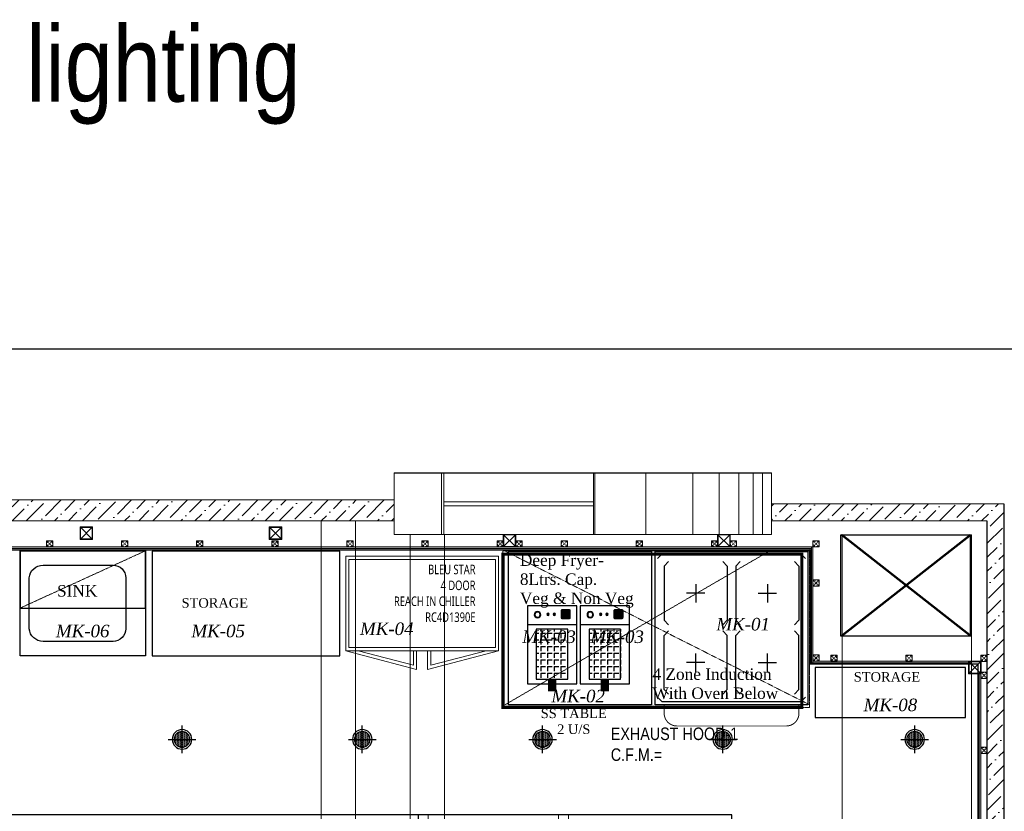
# Model space of a CAD drawing. Header units: millimetres. Extents: x -106827 to 92813, y -35754 to 7831.
# Tile 111 of 150: x -14307 to -6440, y -17923 to -11596. Entities that reach past the tile are written whole.
import ezdxf
from ezdxf.xclip import XClip

# ---------------------------------------------------------------- set-up
doc = ezdxf.new("R2010")
doc.units = ezdxf.units.MM
doc.header["$XCLIPFRAME"] = 2
for name, pattern in [('DASHED', [0.75, 0.5, -0.25]), ('General Arrangement Plan$0$( Hidden )', [0.375, 0.25, -0.125]), ('General Arrangement Plan$0$DASHDOT', [1, 0.5, -0.25, 0, -0.25]), ('General Arrangement Plan$1$.5', [2, 0.5, -0.5, 0.5, -0.5]), ('General Arrangement Plan$1$CORES & SETBACK$0$HIDDEN', [0.375, 0.25, -0.125]), ('General Arrangement Plan$1$DASHED', [0.75, 0.5, -0.25]), ('General Arrangement Plan$1$HIDDEN', [0.375, 0.25, -0.125])]:
    doc.linetypes.add(name, pattern=pattern)
for name, color, linetype, lineweight in [('2020 HVAC HOOD & Text', 32, 'DASHED', 13), ('General Arrangement Plan$0$Exhaust Hood', 6, 'Continuous', 13), ('General Arrangement Plan$0$KITCHEN EQUIPMENT', 74, 'Continuous', 15), ('General Arrangement Plan$0$TEXT', 7, 'Continuous', 5), ('General Arrangement Plan$1$BEAM', 113, 'Continuous', 9), ('General Arrangement Plan$1$MEI- EXISTING WALLS', 1, 'Continuous', 15), ('General Arrangement Plan$1$PLASTER', 252, 'Continuous', 13), ('General Arrangement Plan$1$TILES', 104, 'Continuous', 9), ('General Arrangement Plan$1$TXT', 6, 'Continuous', 20), ('General Arrangement Plan$1$Wall Hatch', 8, 'Continuous', 0), ('HVAC EXISTING DUCT', 26, 'Continuous', 15)]:
    doc.layers.add(name, color=color, linetype=linetype, lineweight=lineweight)
for name, color, linetype in [('Ceiling Lights', 40, 'Continuous'), ('General Arrangement Plan$1$Equipment', 5, 'Continuous'), ('General Arrangement Plan$1$Equipment Name', 7, 'Continuous'), ('General Arrangement Plan$1$IDS-DOOR', 45, 'Continuous'), ('General Arrangement Plan$1$wall', 7, 'Continuous'), ('HATCH-02', 252, 'Continuous'), ('IFF-35 HEAVY', 100, 'Continuous'), ('wall', 7, 'Continuous')]:
    doc.layers.add(name, color=color, linetype=linetype)
doc.layers.add('General Arrangement Plan$1$MH- (Structural Elements)Strc-4', color=7, linetype='Continuous', lineweight=0, true_color=0xb85b00)
doc.layers.add('General Arrangement Plan$1$MS', color=7, linetype='Continuous', lineweight=0, true_color=0x3c5977)
doc.styles.add('General Arrangement Plan$1$Standard', font='ARIALN.TTF')
doc.styles.add('General Arrangement Plan$1$style12', font='BOOKOSI.TTF')
doc.styles.add('TIMES', font='ARIALN.TTF')
pattern_1 = [(45, (0, 0), (1e-12, 8.838834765), [6.25, -6.25]), (135, (4.4194, 4.4194), (-8.838834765, 1e-12), [6.25, -6.25])]
pattern_2 = [(172.5, (-726867.071, -969433.78), (-6.58963561, -7.03506592), [0, -7.6, 0, -8.5, 0, -8.125]), (142.5, (-726867.071, -969433.78), (-16.23489865, -3.72068755), [0, -4.1, 0, -6.85, 0, -2.625]), (102.5, (-726862.722, -969438.128), (-11.030161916, 10.990146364), [0, -2.5, 0, -9, 0, -11.75]), (92.5, (-726862.722, -969438.128), (-13.73131425, 7.52521082), [0, -1.25, 0, -5.9, 0, -6.75])]

# ---------------------------------------------------------------- blocks, each defined once
blk = doc.blocks.new('General Arrangement Plan$1$VDVEV')
at = {"layer": 'General Arrangement Plan$1$MH- (Structural Elements)Strc-4', "lineweight": 5}
blk.add_lwpolyline([(490.4, 2629.6), (490.4, 3005.2), (0, 3005.2), (0, 2629.6)], dxfattribs=at)
at = {"layer": 'General Arrangement Plan$1$MH- (Structural Elements)Strc-4', "lineweight": 9}
for points in [[(490.4, 2608.7), (490.4, 2629.6), (0, 2629.6), (0, 2608.7)], [(490.4, 1419.1), (0, 1419.1), (0, 1408.7), (490.4, 1408.7)]]:
    blk.add_lwpolyline(points, close=True, dxfattribs=at)
for points in [[(0, 2608.7), (0, 1419.1)], [(229.6, 1419.1), (229.6, 2608.7)], [(260.9, 1419.1), (260.9, 2608.7)], [(490.4, 1419.1), (490.4, 2608.7)], [(0, 1408.7), (0, 0), (490.4, 0), (490.4, 1408.7)], [(0, 1001.7), (490.4, 1001.7)]]:
    blk.add_lwpolyline(points, dxfattribs=at)
at = {"layer": 'General Arrangement Plan$1$MH- (Structural Elements)Strc-4', "lineweight": 0}
for points in [[(0, 626.1), (490.4, 626.1)], [(0, 417.4), (490.4, 417.4)], [(0, 260.9), (490.4, 260.9)], [(0, 146.1), (490.4, 146.1)], [(0, 73), (490.4, 73)]]:
    blk.add_lwpolyline(points, dxfattribs=at)
blk = doc.blocks.new('General Arrangement Plan$1$A$C08D46EED')
at = {"lineweight": 0}
for p, q in [((-523.2, 710.2), (-440.8, 609.6)), ((-1219.8, 140, 0), (-1137.4, 39.4))]:
    blk.add_line(p, q, dxfattribs=at)
at = {"linetype": 'Continuous', "lineweight": 0, "const_width": 6}
blk.add_lwpolyline([(-440.8, 609.6), (-523.2, 710.2), (-569.6, 672.2), (-525.3, 618), (-513.6, 627.5), (-475.6, 581.1)], close=True, dxfattribs=at)
blk.add_lwpolyline([(-440.8, 609.6), (-523.2, 710.2), (-569.6, 672.2), (-525.3, 618), (-513.6, 627.5), (-475.6, 581.1)], close=True, dxfattribs=at)
at = {"lineweight": 0}
blk.add_lwpolyline([(-513.6, 627.5), (-560.1, 589.5), (-46.4, -38), (0, 0)], close=True, dxfattribs=at)
blk.add_lwpolyline([(-513.6, 627.5), (-560.1, 589.5), (-46.4, -38), (0, 0)], close=True, dxfattribs=at)
at = {"linetype": 'Continuous', "lineweight": 0, "const_width": 6, "elevation": 0}
blk.add_lwpolyline([(-1138.2, 38.8), (-1220.6, 139.4), (-1174.1, 177.4), (-1129.8, 123.2), (-1141.4, 113.7), (-1103.4, 67.3)], close=True, dxfattribs=at)
blk.add_lwpolyline([(-1138.2, 38.8), (-1220.6, 139.4), (-1174.1, 177.4), (-1129.8, 123.2), (-1141.4, 113.7), (-1103.4, 67.3)], close=True, dxfattribs=at)
at = {"color": 8, "linetype": 'General Arrangement Plan$1$HIDDEN', "ltscale": 0.025}
blk.add_arc((-511.6, 632, 0), 815.6, 219.44999, 304.77071, dxfattribs=at)
blk = doc.blocks.new('General Arrangement Plan$1$A$C974a59a5')
at = {"layer": 'General Arrangement Plan$1$Equipment', "linetype": 'Continuous'}
h = blk.add_hatch(color=2, dxfattribs=at)
h.dxf.hatch_style = 1
h.paths.add_polyline_path([(41, -17.4, 0.414214), (32.1, -26.4), (32.1, -62.2, 0.414214), (41, -71.1), (76.9, -71.1, 0.414214), (85.8, -62.2), (85.8, -26.4, 0.414214), (76.9, -17.4)])
h = blk.add_hatch(color=1, dxfattribs=at)
h.dxf.hatch_style = 1
h.paths.add_polyline_path([(113.1, -45.6, -1), (125.3, -45.6, -1)])
h = blk.add_hatch(color=2, dxfattribs=at)
h.dxf.hatch_style = 1
h.paths.add_polyline_path([(145.5, -45.6, -1), (157.6, -45.6, -1)])
h = blk.add_hatch(color=256, dxfattribs=at)
h.dxf.hatch_style = 1
h.paths.add_polyline_path([(223.5, -46.9, 1), (189.8, -46.9, 1)])
h.paths.add_polyline_path([(220.2, -46.9, 1), (193.1, -46.9, 1)], flags=16)
h = blk.add_hatch(dxfattribs=at)
h.set_pattern_fill('ANGLE', color=251, scale=5, angle=180)
h.set_pattern_definition([(180, (-22665710.864, 7389292.22), (-4e-15, -34.925), [25.4, -9.525]), (270, (-22665710.864, 7389292.22), (34.925, -6e-15), [25.4, -9.525])])
h.paths.add_polyline_path([(47.1, -385), (212.9, -385), (212.9, -123.5), (47.1, -123.5)])
blk.add_line((0, -100), (260, -100), dxfattribs=at)
for points in [[(0, 0), (260, 0), (260, -410), (0, -410)], [(47.1, -123.5), (212.9, -123.5), (212.9, -385), (47.1, -385)]]:
    blk.add_lwpolyline(points, close=True, dxfattribs=at)
blk.add_lwpolyline([(41.4, -26.7), (68.5, -26.7, -0.414214), (75.2, -33.4), (75.2, -60.5, -0.414214), (68.5, -67.2), (41.4, -67.2, -0.414214), (34.7, -60.5), (34.7, -33.4, -0.414214)], format="xyb", close=True, dxfattribs=at)
at = {"layer": 'General Arrangement Plan$1$Equipment', "const_width": 44.2}
blk.add_lwpolyline([(130, -385), (129.7, -449)], dxfattribs=at)
at = {"layer": 'General Arrangement Plan$1$Equipment', "linetype": 'Continuous'}
for centre, radius in [((119.2, -45.6), 6.08), ((151.5, -45.6), 6.08), ((206.6, -46.9), 16.9), ((206.6, -46.9), 13.5)]:
    blk.add_circle(centre, radius, dxfattribs=at)
blk.add_ellipse((54.9, -46.9), major_axis=(0, -16), ratio=0.192581, dxfattribs=at)
blk = doc.blocks.new('General Arrangement Plan$1$A$C46ca8d90')
at = {"layer": 'General Arrangement Plan$1$Equipment', "color": 251}
for p, q in [((-787.9, 767.3, 0.7), (-763.6, 791.5, 0.7)), ((-763.6, 791.5, 0.7), (-36.4, 791.5, 0.7)), ((-12.1, 767.3, 0.7), (-36.4, 791.5, 0.7)), ((-753.3, 727.6, 0.7), (-730, 751, 0.7)), ((-753.3, 727.6, 0.7), (-753.3, 443.4, 0.7)), ((-445.8, 751, 0.7), (-422.4, 727.6, 0.7)), ((-422.4, 727.6, 0.7), (-422.4, 443.4, 0.7)), ((-354.2, 751, 0.7), (-377.6, 727.6, 0.7)), ((-377.6, 727.6, 0.7), (-377.6, 443.4, 0.7)), ((-46.7, 727.6, 0.7), (-70, 751, 0.7)), ((-46.7, 727.6, 0.7), (-46.7, 443.4, 0.7)), ((-587.9, 633.6, 0.7), (-587.9, 537.3, 0.7)), ((-212.1, 633.6, 0.7), (-212.1, 537.3, 0.7)), ((-539.7, 585.5, 0.7), (-636, 585.5, 0.7)), ((-260.3, 585.5, 0.7), (-164, 585.5, 0.7)), ((-753.3, 443.4, 0.7), (-730, 420, 0.7)), ((-422.4, 443.4, 0.7), (-445.8, 420, 0.7)), ((-377.6, 443.4, 0.7), (-354.2, 420, 0.7)), ((-46.7, 443.4, 0.7), (-70, 420, 0.7)), ((-753.3, 364, 0.7), (-730, 387.4, 0.7)), ((-753.3, 79.7, 0.7), (-753.3, 364, 0.7)), ((-422.4, 364, 0.7), (-445.8, 387.4, 0.7)), ((-422.4, 79.7, 0.7), (-422.4, 364, 0.7)), ((-377.6, 364, 0.7), (-354.2, 387.4, 0.7)), ((-377.6, 79.7, 0.7), (-377.6, 364, 0.7)), ((-46.7, 364, 0.7), (-70, 387.4, 0.7)), ((-46.7, 79.7, 0.7), (-46.7, 364, 0.7)), ((-587.9, 173.7, 0.7), (-587.9, 270, 0.7)), ((-212.1, 173.7, 0.7), (-212.1, 270, 0.7)), ((-539.7, 221.8, 0.7), (-636, 221.8, 0.7)), ((-260.3, 221.8, 0.7), (-164, 221.8, 0.7)), ((-753.3, 79.7, 0.7), (-730, 56.3, 0.7)), ((-445.8, 56.3, 0.7), (-422.4, 79.7, 0.7)), ((-354.2, 56.3, 0.7), (-377.6, 79.7, 0.7)), ((-46.7, 79.7, 0.7), (-70, 56.3, 0.7)), ((-787.9, 40, 0.7), (-763.6, 15.8, 0.7)), ((-763.6, 15.8, 0.7), (-36.4, 15.8, 0.7)), ((-12.1, 40, 0.7), (-36.4, 15.8, 0.7))]:
    blk.add_line(p, q, dxfattribs=at)
at = {"layer": 'General Arrangement Plan$1$Equipment'}
blk.add_lwpolyline([(-800, 0), (0, 0), (0, 803.7), (-800, 803.7)], close=True, dxfattribs=at)
blk = doc.blocks.new('General Arrangement Plan$1$A$C0642dd72')
at = {"layer": 'General Arrangement Plan$1$MS', "ltscale": 10}
for p, q in [((7206.8, 12709.7), (7306.8, 12809.7)), ((7306.8, 12709.7), (7206.8, 12809.7)), ((8717.5, 12709.7), (8817.5, 12809.7)), ((8817.5, 12709.7), (8717.5, 12809.7)), ((10587.9, 12649.7), (10687.9, 12749.7)), ((10687.9, 12649.7), (10587.9, 12749.7)), ((12300.7, 12649.7), (12400.7, 12749.7)), ((12400.7, 12649.7), (12300.7, 12749.7)), ((14305.3, 11636.5), (14405.3, 11736.5)), ((14405.3, 11636.5), (14305.3, 11736.5))]:
    blk.add_line(p, q, dxfattribs=at)
for points in [[(7206.8, 12709.7), (7306.8, 12709.7), (7306.8, 12809.7), (7206.8, 12809.7)], [(7210.8, 12713.7), (7302.8, 12713.7), (7302.8, 12805.7), (7210.8, 12805.7)], [(8717.5, 12709.7), (8817.5, 12709.7), (8817.5, 12809.7), (8717.5, 12809.7)], [(8721.5, 12713.7), (8813.5, 12713.7), (8813.5, 12805.7), (8721.5, 12805.7)], [(10587.9, 12649.7), (10687.9, 12649.7), (10687.9, 12749.7), (10587.9, 12749.7)], [(10591.9, 12653.7), (10683.9, 12653.7), (10683.9, 12745.7), (10591.9, 12745.7)], [(12300.7, 12649.7), (12400.7, 12649.7), (12400.7, 12749.7), (12300.7, 12749.7)], [(12304.7, 12653.7), (12396.7, 12653.7), (12396.7, 12745.7), (12304.7, 12745.7)], [(14305.3, 11636.5), (14405.3, 11636.5), (14405.3, 11736.5), (14305.3, 11736.5)], [(14309.3, 11640.5), (14401.3, 11640.5), (14401.3, 11732.5), (14309.3, 11732.5)]]:
    blk.add_lwpolyline(points, close=True, dxfattribs=at)
blk = doc.blocks.new('*U211')
at = {"layer": 'General Arrangement Plan$1$TILES'}
h = blk.add_hatch(dxfattribs=at)
h.set_pattern_fill('ZIGZAG', color=256, scale=50, angle=45)
h.set_pattern_definition(pattern_1)
h.paths.add_polyline_path([(98753.1, -854001.2), (105382.5, -854001.2), (105382.5, -853991.2), (98753.1, -853991.2)])
blk.add_lwpolyline([(105382.5, -854001.2), (105382.5, -853991.2), (98753.1, -853991.2), (98753.1, -854001.2)], close=True, dxfattribs=at)
blk = doc.blocks.new('*U221')
at = {"layer": 'General Arrangement Plan$1$PLASTER'}
h = blk.add_hatch(dxfattribs=at)
h.set_pattern_fill('AR-SAND', color=256, scale=5, angle=90)
h.set_pattern_definition(pattern_2)
h.paths.add_polyline_path([(127101.9, -848202.3), (127101.9, -848190.3), (119264.1, -848190.3), (119264.1, -848202.3)])
blk.add_lwpolyline([(127101.9, -848202.3), (127101.9, -848190.3), (119264.1, -848190.3), (119264.1, -848202.3)], close=True, dxfattribs=at)
blk = doc.blocks.new('General Arrangement Plan$1$A$C25013FFA')
at = {"layer": 'General Arrangement Plan$1$MS', "linetype": 'General Arrangement Plan$1$CORES & SETBACK$0$HIDDEN', "ltscale": 25}
for p, q in [((-9, 60), (35, 16)), ((35, 60), (-9, 16))]:
    blk.add_line(p, q, dxfattribs=at)
at = {"layer": 'General Arrangement Plan$1$MS', "ltscale": 25}
blk.add_lwpolyline([(-12, 13), (38, 13), (38, 63), (-12, 63)], close=True, dxfattribs=at)
blk.add_lwpolyline([(-12, 13), (38, 13), (38, 63), (-12, 63)], close=True, dxfattribs=at)
at = {"layer": 'General Arrangement Plan$1$MS', "linetype": 'General Arrangement Plan$1$.5', "ltscale": 25}
blk.add_lwpolyline([(-9, 16), (35, 16), (35, 60), (-9, 60)], close=True, dxfattribs=at)
blk = doc.blocks.new('*U224')
at = {"layer": 'General Arrangement Plan$1$TILES'}
h = blk.add_hatch(dxfattribs=at)
h.set_pattern_fill('ZIGZAG', color=256, scale=50, angle=45)
h.set_pattern_definition(pattern_1)
h.paths.add_polyline_path([(98763.1, -853991.2), (98763.1, -854001.2), (100018.5, -854001.2), (100018.5, -853991.2)])
blk.add_lwpolyline([(100018.5, -854001.2), (100018.5, -853991.2), (98763.1, -853991.2), (98763.1, -854001.2)], close=True, dxfattribs=at)
blk = doc.blocks.new('*U225')
at = {"layer": 'General Arrangement Plan$1$PLASTER'}
h = blk.add_hatch(dxfattribs=at)
h.set_pattern_fill('AR-SAND', color=256, scale=5, angle=90)
h.set_pattern_definition(pattern_2)
h.paths.add_polyline_path([(120529.6, -848202.3), (120529.6, -848190.3), (119286.1, -848190.3), (119286.1, -848202.3)])
blk.add_lwpolyline([(120529.6, -848202.3), (120529.6, -848190.3), (119286.1, -848190.3), (119286.1, -848202.3)], close=True, dxfattribs=at)
blk = doc.blocks.new('*U226')
at = {"layer": 'General Arrangement Plan$1$TILES'}
h = blk.add_hatch(dxfattribs=at)
h.set_pattern_fill('ZIGZAG', color=256, scale=50, angle=45)
h.set_pattern_definition(pattern_1)
h.paths.add_polyline_path([(99095.5, -853991.2), (99095.5, -854001.2), (100018.5, -854001.2), (100018.5, -853991.2)])
blk.add_lwpolyline([(100018.5, -854001.2), (100018.5, -853991.2), (99095.5, -853991.2), (99095.5, -854001.2)], close=True, dxfattribs=at)
blk = doc.blocks.new('*U208')
at = {"layer": 'General Arrangement Plan$1$PLASTER'}
h = blk.add_hatch(dxfattribs=at)
h.set_pattern_fill('AR-SAND', color=256, scale=5, angle=90)
h.set_pattern_definition(pattern_2)
h.paths.add_polyline_path([(120519.6, -848202.3), (120519.6, -848190.3), (119594.5, -848190.3), (119594.5, -848202.3)])
blk.add_lwpolyline([(120519.6, -848202.3), (120519.6, -848190.3), (119594.5, -848190.3), (119594.5, -848202.3)], close=True, dxfattribs=at)
blk = doc.blocks.new('*U201')
at = {"layer": 'General Arrangement Plan$1$TILES'}
h = blk.add_hatch(dxfattribs=at)
h.set_pattern_fill('ZIGZAG', color=256, scale=50, angle=45)
h.set_pattern_definition(pattern_1)
h.paths.add_polyline_path([(100018.5, -854001.2), (100018.5, -853991.2), (91188.8, -853991.2), (91188.8, -854001.2)])
blk.add_lwpolyline([(100018.5, -854001.2), (100018.5, -853991.2), (91188.8, -853991.2), (91188.8, -854001.2)], close=True, dxfattribs=at)
blk = doc.blocks.new('*U202')
at = {"layer": 'General Arrangement Plan$1$PLASTER'}
h = blk.add_hatch(dxfattribs=at)
h.set_pattern_fill('AR-SAND', color=256, scale=5, angle=90)
h.set_pattern_definition(pattern_2)
h.paths.add_polyline_path([(120539.6, -848202.3), (120539.6, -848190.3), (111689.8, -848190.3), (111689.8, -848202.3)])
blk.add_lwpolyline([(120539.6, -848202.3), (120539.6, -848190.3), (111689.8, -848190.3), (111689.8, -848202.3)], close=True, dxfattribs=at)
blk = doc.blocks.new('General Arrangement Plan')
at = {"layer": 'General Arrangement Plan$1$Wall Hatch', "true_color": 0xc7c8ca}
h = blk.add_hatch(dxfattribs=at)
h.set_pattern_fill('ANSI36', color=9, scale=25)
h.paths.add_polyline_path([(3100.4, 14050.1), (9916.9, 14050.1), (9916.9, 13882.8), (3100.4, 13882.8)])
h = blk.add_hatch(dxfattribs=at)
h.set_pattern_fill('ANSI36', color=9, scale=25)
h.paths.add_polyline_path([(12932.4, 14018.9), (12932.4, 13882.8), (14653.2, 13882.8), (14656, 4873.7), (14791.6, 4873.7), (14788.9, 14018.6)])
at = {"layer": 'General Arrangement Plan$0$Exhaust Hood', "linetype": 'General Arrangement Plan$0$DASHDOT', "ltscale": 0.25}
for p, q in [((10801.2, 12411.9), (12915.8, 13641.9)), ((10801.2, 13641.9), (13236.4, 12411.9))]:
    blk.add_line(p, q, dxfattribs=at)
blk.add_lwpolyline([(13236.4, 13641.9), (13236.4, 12391.9), (10786.2, 12391.9), (10786.2, 13641.9)], close=True, dxfattribs=at)
at = {"layer": 'General Arrangement Plan$0$KITCHEN EQUIPMENT'}
for points in [[(10750.2, 13599.2), (10750.2, 12844.2), (9530.2, 12844.2), (9530.2, 13599.2)], [(10725.2, 13574.2), (10725.2, 12869.2), (9555.2, 12869.2), (9555.2, 13574.2)]]:
    blk.add_lwpolyline(points, close=True, dxfattribs=at)
for points in [[(10096.1, 12844.2), (10096.1, 12695.6), (9530.2, 12844.2)], [(10071.1, 12844.2), (10071.1, 12728), (9628.7, 12844.2)], [(10184.2, 12844.2), (10184.2, 12695.6), (10750.2, 12844.2)], [(10209.2, 12844.2), (10209.2, 12728), (10651.7, 12844.2)]]:
    blk.add_lwpolyline(points, dxfattribs=at)
at = {"layer": 'General Arrangement Plan$1$BEAM', "linetype": 'General Arrangement Plan$0$( Hidden )', "ltscale": 11}
for points in [[(9607.6, 13882.8), (9607.6, 877.8), (9334.2, 877.8), (9334.2, 13882.8)], [(10318.6, 13772.8), (10318.6, 877.8), (10045.1, 877.8), (10045.1, 13772.8)]]:
    blk.add_lwpolyline(points, close=True, dxfattribs=at)
at = {"layer": 'General Arrangement Plan$1$Equipment', "linetype": 'General Arrangement Plan$1$DASHED', "lineweight": 0, "ltscale": 0.2}
blk.add_line((6929.8, 13185.8), (7929.4, 13643), dxfattribs=at)
at = {"layer": 'General Arrangement Plan$1$Equipment'}
for points in [[(6929.8, 13643), (7929.4, 13643), (7929.4, 12804.8), (6929.8, 12804.8)], [(7982.4, 12804.8), (9482.3, 12804.8), (9482.3, 13639), (7982.4, 13639)], [(11972.6, 12412.7), (10829.6, 12412.7), (10829.6, 13636.7), (11972.6, 13636.7)], [(11972.6, 12412.7), (10829.6, 12412.7), (10829.6, 13636.7), (11972.6, 13636.7)], [(13280.8, 12310.2), (14480.4, 12310.2), (14480.4, 12710.4), (13280.8, 12710.4)]]:
    blk.add_lwpolyline(points, close=True, dxfattribs=at)
at = {"layer": 'General Arrangement Plan$1$Equipment', "ltscale": 0.2}
blk.add_lwpolyline([(6929.8, 13185.8), (7929.4, 13185.8), (7929.4, 13643), (6929.8, 13643)], close=True, dxfattribs=at)
at = {"layer": 'General Arrangement Plan$1$Equipment'}
blk.add_lwpolyline([(7112.1, 13528.7), (7670.8, 13528.7, -0.414214), (7772.4, 13427), (7772.4, 13020.7, -0.414214), (7670.8, 12919.1), (7112.1, 12919.1, -0.396299), (7001.4, 13020.7), (7001.4, 13427, -0.396299)], format="xyb", close=True, dxfattribs=at)
at = {"layer": 'General Arrangement Plan$1$Equipment', "const_width": 7.62}
blk.add_lwpolyline([(13150.9, 12411.9), (13150.9, 12344.4, -0.414214), (13049.3, 12242.8), (12175.6, 12242.8, -0.414214), (12073.9, 12344.4), (12073.9, 12411.9)], format="xyb", dxfattribs=at)
at = {"layer": 'General Arrangement Plan$1$MEI- EXISTING WALLS', "color": 18, "true_color": 0x000000}
for p, q in [((14788.9, 14018.6), (12932.4, 14018.5)), ((14791.5, 4871.9), (14791.5, 14018.6)), ((14653.2, 13882.9), (12932.4, 13882.8)), ((14656, 5036.9), (14656, 13882.8))]:
    blk.add_line(p, q, dxfattribs=at)
blk.add_lwpolyline([(9916.9, 14050.2), (3094.3, 14050.1), (3094.3, 13882.8), (9916.9, 13882.8), (9916.9, 14050.2)], dxfattribs=at)
at = {"layer": 'General Arrangement Plan$1$MH- (Structural Elements)Strc-4'}
blk.add_lwpolyline([(3100.4, 14050.1), (9916.9, 14050.1), (9916.9, 13882.8), (3100.4, 13882.8)], close=True, dxfattribs=at)
blk.add_lwpolyline([(12932.4, 14018.9), (12932.4, 13882.8), (14653.2, 13882.8), (14656, 4873.7), (14791.6, 4873.7), (14788.9, 14018.6), (12932.4, 14018.9)], dxfattribs=at)
at = {"layer": 'General Arrangement Plan$1$wall', "color": 251, "ltscale": 5, "true_color": 0x636466}
blk.add_lwpolyline([(14518, 13771.2), (14518, 12960.5), (13484.5, 12960.5), (13484.5, 13771.2)], close=True, dxfattribs=at)
for points in [[(14518, 12960.5), (13484.5, 13771.2)], [(14518, 13771.2), (13484.5, 12960.5)]]:
    blk.add_lwpolyline(points, dxfattribs=at)
at = {"layer": 'General Arrangement Plan$1$Wall Hatch'}
blk.add_lwpolyline([(9916.9, 14265), (12932.4, 14265), (12932.4, 13772.8), (9916.9, 13772.8)], close=True, dxfattribs=at)
at = {"layer": 'General Arrangement Plan$1$Equipment', "xscale": -1.524003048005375, "yscale": 1.524003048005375, "zscale": 1.524003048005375}
for name, p in [('General Arrangement Plan$1$A$C46ca8d90', (12002.8, 12411.9)), ('General Arrangement Plan$1$A$C974a59a5', (11377, 13204.1)), ('General Arrangement Plan$1$A$C974a59a5', (11798.2, 13204.1))]:
    blk.add_blockref(name, p, dxfattribs=at)
at = {"layer": 'General Arrangement Plan$1$IDS-DOOR', "color": 1, "xscale": 1.331512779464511, "yscale": 1.331512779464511, "zscale": 1.331512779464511, "rotation": 320.6991735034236}
blk.add_blockref('General Arrangement Plan$1$A$C08D46EED', (11248.6, 10359.5), dxfattribs=at)
at = {"layer": 'General Arrangement Plan$1$MH- (Structural Elements)Strc-4', "xscale": 1.003446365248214, "yscale": 1.003446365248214, "zscale": 1.003446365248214, "rotation": 90}
blk.add_blockref('General Arrangement Plan$1$VDVEV', (12932.4, 13772.8), dxfattribs=at)
at = {"layer": 'General Arrangement Plan$1$MS', "ltscale": 10}
blk.add_blockref('General Arrangement Plan$1$A$C0642dd72', (200.7, 1023.9), dxfattribs=at)
at = {"layer": 'General Arrangement Plan$1$MS', "ltscale": 25, "rotation": 180}
for p in [(7176.6, 13736.6), (7776.6, 13736.6), (8376.6, 13736.6), (8976.6, 13736.6), (9576.6, 13736.6), (10176.6, 13736.6), (10776.6, 13736.6), (12639.4, 13736.7), (13300.5, 13736.7), (13300.5, 13423.6), (13300.5, 12823.6), (13443, 12822.6), (14043, 12822.6), (14643, 12822.6), (14643, 12685.7), (14643, 12085.7)]:
    blk.add_blockref('General Arrangement Plan$1$A$C25013FFA', p, dxfattribs=at)
at = {"layer": 'General Arrangement Plan$1$MS', "ltscale": 25, "xscale": -1, "rotation": 180}
for p in [(10900.6, 13736.6), (11263.4, 13736.7), (11863.4, 13736.7), (12463.4, 13736.7)]:
    blk.add_blockref('General Arrangement Plan$1$A$C25013FFA', p, dxfattribs=at)
at = {"layer": 'General Arrangement Plan$1$PLASTER', "xscale": -1}
for name, p, rotation in [('*U202', (-107289.1, -834528.7), 180), ('*U208', (-834939.8, 133268.2), 90), ('*U225', (-106023.6, -835441.7), 180), ('*U221', (-833599.4, 131924.6), 90)]:
    blk.add_blockref(name, p, dxfattribs=dict(at, rotation=rotation))
at = {"layer": 'General Arrangement Plan$1$TILES'}
for name, p in [('*U201', (-86778, 867652.9)), ('*U224', (-85512.6, 866739.8))]:
    blk.add_blockref(name, p, dxfattribs=at)
for name, p, rotation in [('*U226', (867241.7, 112757.2), 270), ('*U211', (868582.2, 111413.5), 269.9999999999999)]:
    blk.add_blockref(name, p, dxfattribs=dict(at, rotation=rotation))
at = {"layer": 'General Arrangement Plan$0$TEXT', "color": 1, "char_height": 100, "attachment_point": 7, "style": 'General Arrangement Plan$1$Standard'}
for s, insert in [('{\\fTimes New Roman|b0|i1|c0|p18;MK-04}', (9643.7, 12968.5)), ('{\\fTimes New Roman|b0|i1|c0|p18;MK-01}', (12491, 13005)), ('{\\fTimes New Roman|b0|i1|c0|p18;MK-05}', (8296.8, 12950.7)), ('{\\fTimes New Roman|b0|i1|c0|p18;MK-03}', (10940.5, 12904.7)), ('{\\fTimes New Roman|b0|i1|c0|p18;MK-03}', (11484.2, 12904.7)), ('{\\fTimes New Roman|b0|i1|c0|p18;MK-02}', (11172.8, 12430.5)), ('{\\fTimes New Roman|b0|i1|c0|p18;MK-08}', (13667.6, 12359.8))]:
    blk.add_mtext(s, dxfattribs=dict(at, insert=insert))
at = {"layer": 'General Arrangement Plan$0$TEXT', "color": 1, "insert": (7214.2, 12950.7), "char_height": 100, "width": 54.555, "attachment_point": 7, "style": 'General Arrangement Plan$1$Standard'}
blk.add_mtext('{\\fTimes New Roman|b0|i1|c0|p18;MK-06}', dxfattribs=at)
at = {"layer": 'General Arrangement Plan$1$Equipment Name', "color": 0, "style": 'General Arrangement Plan$1$style12'}
for s, insert, char_height, width, attachment_point in [('{\\fMicrosoft YaHei UI|b0|i0|c0|p34;\\W0.75;BLEU STAR \\P4 DOOR \\PREACH IN CHILLER \\PRC4D1390E}', (10566.6, 13532.1), 76.2, 665.805, 3), ('\\A1;\\pxql;{\\C256;Deep Fryer-\\P8Ltrs. Cap. \\PVeg & Non Veg}', (12085, 13187.8), 91.44, 1163.721, 9), ('SINK', (7545.4, 13368.6), 91.44, 694.851, 3), ('STORAGE', (8748.9, 13264.5), 76.2, 665.805, 3), ('\\A1;\\pxql;{\\C256;4 Zone Induction \\PWith Oven Below}', (13144.2, 12457.1), 91.44, 1163.721, 9), ('STORAGE', (14119.7, 12673.6), 76.2, 665.805, 3), ('\\pxqc;SS TABLE\\P2 U/S', (11684.5, 12382.1), 76.2, 665.805, 3)]:
    blk.add_mtext(s, dxfattribs=dict(at, insert=insert, char_height=char_height, width=width, attachment_point=attachment_point))
at = {"layer": 'General Arrangement Plan$1$TXT', "color": 6, "ltscale": 0.25, "insert": (11647.6, 12230.4), "char_height": 100, "width": 1022.292, "attachment_point": 1, "style": 'General Arrangement Plan$1$Standard'}
blk.add_mtext('EXHAUST HOOD-1\\PC.F.M.=', dxfattribs=at)
blk = doc.blocks.new('GFG')
at = {"layer": 'HATCH-02'}
h = blk.add_hatch(dxfattribs=at)
h.set_pattern_fill('DOTS', color=256, scale=50)
h.set_pattern_definition([(0, (0, 0), (1.5625, 3.125), [0, -3.125])])
edge = h.paths.add_edge_path()
edge.add_arc((125707.9, 23646.4), 63, 0, 360)
at = {"layer": 'Ceiling Lights', "color": 3, "linetype": 'ByBlock', "ltscale": 0.5}
for p, q in [((125707.9, 23535.9), (125707.9, 23757)), ((125597.4, 23646.4), (125818.5, 23646.4))]:
    blk.add_line(p, q, dxfattribs=at)
for radius in [78, 63]:
    blk.add_circle((125707.9, 23646.4), radius, dxfattribs=at)

msp = doc.modelspace()

# ---------------------------------------------------------------- linework, layer by layer
at = {"layer": 'IFF-35 HEAVY', "ltscale": 100}
msp.add_lwpolyline([(-8617.8, -23527.9), (-8617.8, -17951.5), (-16822.3, -17951.5), (-16820.9, -15832.4), (-7991.2, -15832.4), (-7991.2, -16745.5), (-6652.7, -16745.5, -0.414214), (-6650.7, -16747.5), (-6650.7, -23527.9), (-8617.8, -23527.9)], format="xyb", dxfattribs=at)

# ---------------------------------------------------------------- texts
at = {"insert": (-14255.1, -11647.6), "char_height": 604.14, "width": 29780.075, "attachment_point": 1, "style": 'TIMES'}
msp.add_mtext('lighting ', dxfattribs=at)

# ---------------------------------------------------------------- next in the draw order: block references
at = {"color": 7}
ref = msp.add_blockref('General Arrangement Plan', (-21231.7, -29484.1), dxfattribs=at)
XClip(ref).set_block_clipping_path([(48.7190010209, -107.5186207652), (15251.6043912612, 15253.5715002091)])

# ---------------------------------------------------------------- next in the draw order: linework, layer by layer
at = {"layer": '2020 HVAC HOOD & Text', "ltscale": 350, "const_width": 25}
msp.add_lwpolyline([(-10445.5, -17092.2), (-8058.3, -17092.6), (-8058.3, -15868.6), (-10445.5, -15868.2)], close=True, dxfattribs=at)
at = {"layer": 'HVAC EXISTING DUCT', "linetype": 'Continuous', "ltscale": 4}
for points in [[(-6703.2, -15712.9), (-6703.2, -16523.6), (-7736.7, -16523.6), (-7736.7, -15712.9)], [(-6703.2, -15712.9), (-6703.2, -16523.6), (-7736.7, -16523.6), (-7736.7, -15712.9)], [(-7736.7, -16523.6), (-7736.7, -24561.1), (-6703.2, -24561.1), (-6703.2, -16523.6)]]:
    msp.add_lwpolyline(points, close=True, dxfattribs=at)
for points in [[(-6703.2, -15712.9), (-7736.7, -16523.6)], [(-6703.2, -16523.6), (-7736.7, -15712.9)], [(-6703.2, -15712.9), (-7736.7, -16523.6)]]:
    msp.add_lwpolyline(points, dxfattribs=at)
at = {"layer": 'wall', "ltscale": 5}
msp.add_lwpolyline([(-6703.2, -16523.6), (-7736.7, -15712.9)], dxfattribs=at)

# ---------------------------------------------------------------- next in the draw order: block references
at = {"layer": 'Ceiling Lights', "xscale": -1, "rotation": 270}
for p in [(-36656.2, -143056.4), (-35216.2, -143056.4), (-33776.2, -143056.4), (-32336.2, -143056.4), (-30802.5, -143056.4)]:
    msp.add_blockref('GFG', p, dxfattribs=at)

doc.saveas('drawing.dxf')
